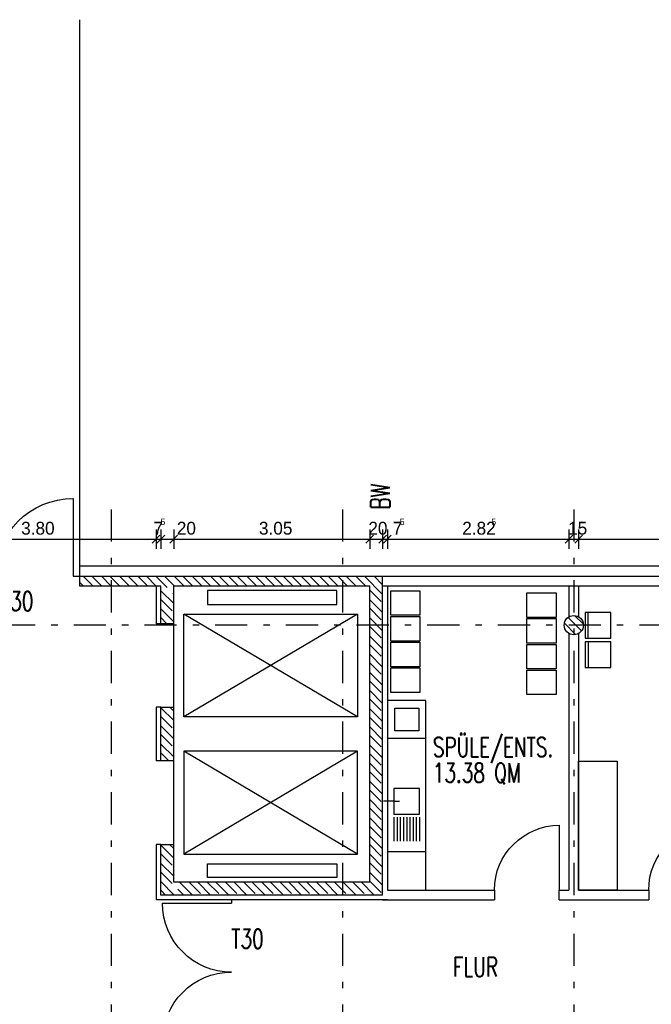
# Model space of a CAD drawing. Extents: x -1702.1 to -1638.5, y 1185.1 to 1220.8.
# Tile 45 of 50: x -1666.4 to -1656.6, y 1199.2 to 1214.5. Entities that reach past the tile are written whole.
import ezdxf
from ezdxf.enums import TextEntityAlignment as Align

# ---------------------------------------------------------------- set-up
doc = ezdxf.new("R2010")
doc.units = 0
doc.header["$MEASUREMENT"] = 0
doc.linetypes.add('DASHDOT', pattern=[1, 0.5, -0.25, 0, -0.25])
doc.linetypes.add('HIDDEN', pattern=[0.375, 0.25, -0.125])
for name, color, linetype in [('13', 94, 'CONTINUOUS'), ('18', 5, 'CONTINUOUS'), ('22', 140, 'CONTINUOUS'), ('3', 6, 'CONTINUOUS'), ('30', 132, 'CONTINUOUS'), ('4', 6, 'CONTINUOUS'), ('40', 52, 'CONTINUOUS'), ('45', 132, 'CONTINUOUS'), ('48', 33, 'CONTINUOUS'), ('54', 253, 'CONTINUOUS'), ('55', 7, 'CONTINUOUS'), ('8', 1, 'CONTINUOUS')]:
    doc.layers.add(name, color=color, linetype=linetype)
doc.styles.add('ROMANS', font='ROMANS', dxfattribs={"height": 0.2})
doc.styles.get("Standard").update_dxf_attribs({"font": 'txt', "height": 0.2})

msp = doc.modelspace()

# ---------------------------------------------------------------- linework, layer by layer
at = {"layer": '13', "linetype": 'Continuous'}
for p, q in [((-1664.27659, 1205.71239, 0.0206), (-1664.27659, 1205.12462, 0.0206)), ((-1660.67659, 1205.71239, 0.0206), (-1660.67659, 1200.97737, 0.0206)), ((-1657.8516, 1205.71239, 0.0206), (-1657.8516, 1205.23076, 0.0206)), ((-1657.7016, 1205.71239, 0.0206), (-1657.7016, 1205.23076, 0.0206)), ((-1664.20159, 1205.12462, 0.0206), (-1664.27659, 1205.12462, 0.0206)), ((-1657.8516, 1204.97385, 0.0206), (-1657.8516, 1200.97737, 0.0206)), ((-1657.7016, 1204.96849, 0.0206), (-1657.7016, 1200.97737, 0.0206)), ((-1664.20159, 1203.82462, 0.0206), (-1664.27659, 1203.82462, 0.0206)), ((-1664.27659, 1203.82462, 0.0206), (-1664.27659, 1202.99014, 0.0206)), ((-1664.20159, 1202.99014, 0.0206), (-1664.27659, 1202.99014, 0.0206)), ((-1664.20159, 1201.69014, 0.0206), (-1664.27659, 1201.69014, 0.0206)), ((-1664.27659, 1201.69014, 0.0206), (-1664.27659, 1200.82737, 0.0206)), ((-1660.67659, 1200.97737, 0.0206), (-1659.0116, 1200.97737, 0.0206)), ((-1658.0016, 1200.97737, 0.0206), (-1657.8516, 1200.97737, 0.0206)), ((-1657.7016, 1200.97737, 0.0206), (-1656.6116, 1200.97737, 0.0206)), ((-1660.67659, 1200.82737, 0.0206), (-1664.27659, 1200.82737, 0.0206)), ((-1660.75159, 1200.82737, 0.0206), (-1659.0116, 1200.82737, 0.0206)), ((-1658.0016, 1200.82737, 0.0206), (-1656.6116, 1200.82737, 0.0206))]:
    msp.add_line(p, q, dxfattribs=at)
at = {"layer": '13', "linetype": 'Continuous', "elevation": 0.0206}
for points in [[(-1659.0116, 1200.97737), (-1659.0116, 1200.97737), (-1659.0116, 1200.97737), (-1659.0116, 1200.82737)], [(-1658.0016, 1200.82737), (-1658.0016, 1200.97737), (-1658.0016, 1200.97737), (-1658.0016, 1200.97737)], [(-1656.6116, 1200.97737), (-1656.6116, 1200.97737), (-1656.6116, 1200.97737), (-1656.6116, 1200.82737)]]:
    msp.add_lwpolyline(points, dxfattribs=at)
at = {"layer": '18', "linetype": 'Continuous'}
for p, q in [((-1665.56658, 1207.07239, 0.0206), (-1665.56658, 1205.86239, 0.0206)), ((-1665.56658, 1205.86239, 0.0206), (-1665.46658, 1205.86239, 0.0206)), ((-1658.0016, 1201.98737, 0.0206), (-1658.0016, 1200.97737, 0.0206)), ((-1664.1766, 1200.77739, 0.0206), (-1663.1016, 1200.77739, 0.0206)), ((-1663.1016, 1200.82739, 0.0206), (-1663.1016, 1200.77739, 0.0206))]:
    msp.add_line(p, q, dxfattribs=at)
at = {"layer": '18', "linetype": 'Continuous', "extrusion": (0, 0, -1)}
for centre, radius, start, end in [((1665.56658, 1205.86239, -0.0206), 1.21, 0, 90), ((1658.0016, 1200.97737, -0.0206), 1.01, 0, 90), ((1655.6016, 1200.97737, -0.0206), 1.01, 0, 90), ((1663.1016, 1200.77739, -0.0206), 1.075, 270, 0), ((1663.1016, 1198.62739, -0.0206), 1.075, 0, 90)]:
    msp.add_arc(centre, radius, start, end, dxfattribs=at)
at = {"layer": '22', "linetype": 'Continuous'}
for p, q in [((-1660.75159, 1205.86239, 0.0206), (-1648.96158, 1205.86239, 0.0206)), ((-1660.75159, 1205.71239, 0.0206), (-1648.96158, 1205.71239, 0.0206)), ((-1664.00159, 1203.82462, 0.0206), (-1664.00159, 1205.12462, 0.0206)), ((-1664.00159, 1201.69014, 0.0206), (-1664.00159, 1202.99014, 0.0206))]:
    msp.add_line(p, q, dxfattribs=at)
at = {"layer": '3', "linetype": 'Continuous'}
for p, q in [((-1665.46658, 1205.86239, 0.0206), (-1660.75159, 1205.86239, 0.0206)), ((-1665.46658, 1205.86239, 0.0206), (-1665.46658, 1205.71239, 0.0206)), ((-1660.75159, 1200.90237, 0.0206), (-1660.75159, 1205.86239, 0.0206)), ((-1665.46658, 1205.71239, 0.0206), (-1664.20159, 1205.71239, 0.0206)), ((-1664.20159, 1205.12462, 0.0206), (-1664.20159, 1205.71239, 0.0206)), ((-1664.00159, 1205.71239, 0.0206), (-1660.95159, 1205.71239, 0.0206)), ((-1664.00159, 1205.12462, 0.0206), (-1664.00159, 1205.71239, 0.0206)), ((-1660.95159, 1201.10237, 0.0206), (-1660.95159, 1205.71239, 0.0206)), ((-1664.20159, 1202.99014, 0.0206), (-1664.20159, 1203.82462, 0.0206)), ((-1664.00159, 1202.99014, 0.0206), (-1664.00159, 1203.82462, 0.0206)), ((-1664.20159, 1200.90237, 0.0206), (-1664.20159, 1201.69014, 0.0206)), ((-1664.00159, 1201.10237, 0.0206), (-1664.00159, 1201.69014, 0.0206)), ((-1660.95159, 1201.10237, 0.0206), (-1664.00159, 1201.10237, 0.0206)), ((-1660.75159, 1200.90237, 0.0206), (-1664.20159, 1200.90237, 0.0206))]:
    msp.add_line(p, q, dxfattribs=at)
at = {"layer": '3', "linetype": 'Continuous', "elevation": 0.0206}
for points in [[(-1664.00159, 1205.12462), (-1664.20159, 1205.12462), (-1664.20159, 1205.12462), (-1664.20159, 1205.12462)], [(-1664.20159, 1203.82462), (-1664.20159, 1203.82462), (-1664.20159, 1203.82462), (-1664.00159, 1203.82462)], [(-1664.00159, 1202.99014), (-1664.20159, 1202.99014), (-1664.20159, 1202.99014), (-1664.20159, 1202.99014)], [(-1664.20159, 1201.69014), (-1664.20159, 1201.69014), (-1664.20159, 1201.69014), (-1664.00159, 1201.69014)]]:
    msp.add_lwpolyline(points, dxfattribs=at)
at = {"layer": '3', "linetype": 'Continuous'}
msp.add_circle((-1657.7766, 1205.10239, 0.0206), 0.15, dxfattribs=at)
at = {"layer": '30', "linetype": 'Continuous'}
for p, q in [((-1665.46658, 1206.02239, 0.0206), (-1665.46658, 1205.86239, 0.0206)), ((-1665.46658, 1206.02239, 0.0206), (-1648.96158, 1206.02239, 0.0206)), ((-1661.14131, 1203.67462, 0.0206), (-1663.84131, 1205.27462, 0.0206)), ((-1661.14131, 1205.27462, 0.0206), (-1663.84131, 1203.67462, 0.0206)), ((-1660.0766, 1203.3367, 0.0206), (-1660.6766, 1203.3367, 0.0206)), ((-1661.14131, 1203.14014, 0.0206), (-1663.84131, 1201.54014, 0.0206)), ((-1661.14131, 1201.54014, 0.0206), (-1663.84131, 1203.14014, 0.0206)), ((-1660.5766, 1202.36204, 0.0206), (-1660.73575, 1202.36204, 0.0206)), ((-1660.5766, 1202.36204, 0.0206), (-1660.49073, 1202.36204, 0.0206)), ((-1660.5766, 1202.11204, 0.0206), (-1660.5766, 1201.74039, 0.0206)), ((-1660.5266, 1202.11204, 0.0206), (-1660.5266, 1201.74039, 0.0206)), ((-1660.4766, 1202.11204, 0.0206), (-1660.4766, 1201.74039, 0.0206)), ((-1660.4266, 1202.11204, 0.0206), (-1660.4266, 1201.74039, 0.0206)), ((-1660.3766, 1202.11204, 0.0206), (-1660.3766, 1201.74039, 0.0206)), ((-1660.3266, 1202.11204, 0.0206), (-1660.3266, 1201.74039, 0.0206)), ((-1660.2766, 1202.11204, 0.0206), (-1660.2766, 1201.74039, 0.0206)), ((-1660.2266, 1202.11204, 0.0206), (-1660.2266, 1201.74039, 0.0206)), ((-1660.1766, 1202.11204, 0.0206), (-1660.1766, 1201.74039, 0.0206)), ((-1660.0766, 1201.57737, 0.0206), (-1660.6766, 1201.57737, 0.0206))]:
    msp.add_line(p, q, dxfattribs=at)
at = {"layer": '30', "linetype": 'Continuous', "elevation": 0.0206}
for points in [[(-1663.47631, 1205.63976), (-1663.47631, 1205.42407), (-1661.46274, 1205.42407), (-1661.46274, 1205.63976)], [(-1660.17108, 1205.63628), (-1660.17108, 1205.25474), (-1660.62493, 1205.25474), (-1660.62493, 1205.63628)], [(-1658.05083, 1205.60321), (-1658.05083, 1205.22167), (-1658.50468, 1205.22167), (-1658.50468, 1205.60321)], [(-1663.84131, 1203.67462), (-1663.84131, 1205.27462), (-1661.14131, 1205.27462), (-1661.14131, 1203.67462)], [(-1660.17108, 1205.23628), (-1660.17108, 1204.85474), (-1660.62493, 1204.85474), (-1660.62493, 1205.23628)], [(-1658.05083, 1205.20321), (-1658.05083, 1204.82167), (-1658.50468, 1204.82167), (-1658.50468, 1205.20321)], [(-1660.17108, 1204.83628), (-1660.17108, 1204.45474), (-1660.62493, 1204.45474), (-1660.62493, 1204.83628)], [(-1658.05083, 1204.80321), (-1658.05083, 1204.42167), (-1658.50468, 1204.42167), (-1658.50468, 1204.80321)], [(-1660.17108, 1204.43628), (-1660.17108, 1204.05474), (-1660.62493, 1204.05474), (-1660.62493, 1204.43628)], [(-1658.05083, 1204.40321), (-1658.05083, 1204.02167), (-1658.50468, 1204.02167), (-1658.50468, 1204.40321)], [(-1660.0766, 1203.92739), (-1660.6766, 1203.92739), (-1660.6766, 1200.97737), (-1660.0766, 1200.97737)], [(-1660.18557, 1203.80798), (-1660.18557, 1203.45647), (-1660.5623, 1203.45647), (-1660.5623, 1203.80798)], [(-1663.84131, 1203.14014), (-1663.84131, 1201.54014), (-1661.14131, 1201.54014), (-1661.14131, 1203.14014)], [(-1657.7016, 1202.98487), (-1657.1016, 1202.98487), (-1657.1016, 1200.97737), (-1657.7016, 1200.97737)], [(-1660.1766, 1202.56204), (-1660.5766, 1202.56204), (-1660.5766, 1202.16204), (-1660.1766, 1202.16204)], [(-1663.47631, 1201.175), (-1663.47631, 1201.39069), (-1661.46274, 1201.39069), (-1661.46274, 1201.175)]]:
    msp.add_lwpolyline(points, close=True, dxfattribs=at)
at = {"layer": '4', "linetype": 'Continuous'}
msp.add_line((-1665.46658, 1214.52244, 0.00236), (-1665.46658, 1205.96239, 0.00236), dxfattribs=at)
at = {"layer": '45', "linetype": 'Continuous'}
for p, q in [((-1657.55156, 1204.89732, 0.0206), (-1657.55156, 1205.29732, 0.0206)), ((-1657.54952, 1204.44438, 0.0206), (-1657.54952, 1204.84438, 0.0206))]:
    msp.add_line(p, q, dxfattribs=at)
at = {"layer": '45', "linetype": 'Continuous', "elevation": 0.0206}
for points in [[(-1657.20156, 1204.89732), (-1657.20156, 1205.29732), (-1657.60156, 1205.29732), (-1657.60156, 1204.89732)], [(-1657.19952, 1204.44438), (-1657.19952, 1204.84438), (-1657.59952, 1204.84438), (-1657.59952, 1204.44438)]]:
    msp.add_lwpolyline(points, close=True, dxfattribs=at)
at = {"layer": '54', "linetype": 'HIDDEN'}
for p, q in [((-1665.41014, 1205.86239, -0.03245), (-1665.26014, 1205.71239, -0.03245)), ((-1665.12729, 1205.86239, -0.03245), (-1664.97729, 1205.71239, -0.03245)), ((-1664.84445, 1205.86239, -0.03245), (-1664.69445, 1205.71239, -0.03245)), ((-1664.56161, 1205.86239, -0.03245), (-1664.41161, 1205.71239, -0.03245)), ((-1664.27877, 1205.86239, -0.03245), (-1664.00159, 1205.58521, -0.03245)), ((-1663.99592, 1205.86239, -0.03245), (-1663.84592, 1205.71239, -0.03245)), ((-1663.71308, 1205.86239, -0.03245), (-1663.56308, 1205.71239, -0.03245)), ((-1663.43024, 1205.86239, -0.03245), (-1663.28024, 1205.71239, -0.03245)), ((-1663.14739, 1205.86239, -0.03245), (-1662.99739, 1205.71239, -0.03245)), ((-1662.86455, 1205.86239, -0.03245), (-1662.71455, 1205.71239, -0.03245)), ((-1662.58171, 1205.86239, -0.03245), (-1662.43171, 1205.71239, -0.03245)), ((-1662.29887, 1205.86239, -0.03245), (-1662.14887, 1205.71239, -0.03245)), ((-1662.01602, 1205.86239, -0.03245), (-1661.86602, 1205.71239, -0.03245)), ((-1661.73318, 1205.86239, -0.03245), (-1661.58318, 1205.71239, -0.03245)), ((-1661.45034, 1205.86239, -0.03245), (-1661.30034, 1205.71239, -0.03245)), ((-1661.1675, 1205.86239, -0.03245), (-1661.0175, 1205.71239, -0.03245)), ((-1660.88465, 1205.86239, -0.03245), (-1660.75159, 1205.72933, -0.03245)), ((-1660.95159, 1205.64648, -0.03245), (-1660.75159, 1205.44648, -0.03245)), ((-1664.20159, 1205.50237, -0.03245), (-1664.00159, 1205.30237, -0.03245)), ((-1664.20159, 1205.21953, -0.03245), (-1664.10668, 1205.12462, -0.03245)), ((-1660.95159, 1205.36364, -0.03245), (-1660.75159, 1205.16364, -0.03245)), ((-1657.75792, 1205.24928, -0.03279), (-1657.62914, 1205.12049, -0.03279)), ((-1660.95159, 1205.0808, -0.03245), (-1660.75159, 1204.8808, -0.03245)), ((-1657.92255, 1205.13106, -0.03279), (-1657.74789, 1204.9564, -0.03279)), ((-1660.95159, 1204.79796, -0.03245), (-1660.75159, 1204.59796, -0.03245)), ((-1660.95159, 1204.51511, -0.03245), (-1660.75159, 1204.31511, -0.03245)), ((-1660.95159, 1204.23227, -0.03245), (-1660.75159, 1204.03227, -0.03245)), ((-1660.95159, 1203.94943, -0.03245), (-1660.75159, 1203.74943, -0.03245)), ((-1664.06209, 1203.82462, -0.03279), (-1664.00159, 1203.76412, -0.03279)), ((-1664.20159, 1203.68128, -0.03279), (-1664.00159, 1203.48128, -0.03279)), ((-1660.95159, 1203.66659, -0.03245), (-1660.75159, 1203.46659, -0.03245)), ((-1664.20159, 1203.39844, -0.03279), (-1664.00159, 1203.19844, -0.03279)), ((-1660.95159, 1203.38374, -0.03245), (-1660.75159, 1203.18374, -0.03245)), ((-1664.20159, 1203.11559, -0.03279), (-1664.07614, 1202.99014, -0.03279)), ((-1660.95159, 1203.1009, -0.03245), (-1660.75159, 1202.9009, -0.03245)), ((-1660.95159, 1202.81806, -0.03245), (-1660.75159, 1202.61806, -0.03245)), ((-1660.95159, 1202.53521, -0.03245), (-1660.75159, 1202.33521, -0.03245)), ((-1660.95159, 1202.25237, -0.03245), (-1660.75159, 1202.05237, -0.03245)), ((-1660.95159, 1201.96953, -0.03245), (-1660.75159, 1201.76953, -0.03245)), ((-1664.20159, 1201.54257, -0.03245), (-1664.00159, 1201.34257, -0.03245)), ((-1664.06631, 1201.69014, -0.03245), (-1664.00159, 1201.62542, -0.03245)), ((-1660.95159, 1201.68669, -0.03245), (-1660.75159, 1201.48669, -0.03245)), ((-1660.95159, 1201.40384, -0.03245), (-1660.75159, 1201.20384, -0.03245)), ((-1664.20159, 1201.25973, -0.03245), (-1663.84423, 1200.90237, -0.03245)), ((-1663.76139, 1201.10237, -0.03245), (-1663.56139, 1200.90237, -0.03245)), ((-1663.47854, 1201.10237, -0.03245), (-1663.27854, 1200.90237, -0.03245)), ((-1663.1957, 1201.10237, -0.03245), (-1662.9957, 1200.90237, -0.03245)), ((-1662.91286, 1201.10237, -0.03245), (-1662.71286, 1200.90237, -0.03245)), ((-1662.63002, 1201.10237, -0.03245), (-1662.43002, 1200.90237, -0.03245)), ((-1662.34717, 1201.10237, -0.03245), (-1662.14717, 1200.90237, -0.03245)), ((-1662.06433, 1201.10237, -0.03245), (-1661.86433, 1200.90237, -0.03245)), ((-1661.78149, 1201.10237, -0.03245), (-1661.58149, 1200.90237, -0.03245)), ((-1661.49864, 1201.10237, -0.03245), (-1661.29864, 1200.90237, -0.03245)), ((-1661.2158, 1201.10237, -0.03245), (-1661.0158, 1200.90237, -0.03245)), ((-1660.95159, 1201.121, -0.03245), (-1660.75159, 1200.921, -0.03245)), ((-1664.20159, 1200.97689, -0.03245), (-1664.12707, 1200.90237, -0.03245))]:
    msp.add_line(p, q, dxfattribs=at)
at = {"layer": '54', "linetype": 'Continuous'}
for p, q in [((-1665.27553, 1205.86239, -0.03245), (-1665.12553, 1205.71239, -0.03245)), ((-1664.99269, 1205.86239, -0.03245), (-1664.84269, 1205.71239, -0.03245)), ((-1664.70985, 1205.86239, -0.03245), (-1664.55985, 1205.71239, -0.03245)), ((-1664.427, 1205.86239, -0.03245), (-1664.277, 1205.71239, -0.03245)), ((-1664.14416, 1205.86239, -0.03245), (-1663.99416, 1205.71239, -0.03245)), ((-1663.86132, 1205.86239, -0.03245), (-1663.71132, 1205.71239, -0.03245)), ((-1663.57847, 1205.86239, -0.03245), (-1663.42847, 1205.71239, -0.03245)), ((-1663.29563, 1205.86239, -0.03245), (-1663.14563, 1205.71239, -0.03245)), ((-1663.01279, 1205.86239, -0.03245), (-1662.86279, 1205.71239, -0.03245)), ((-1662.72995, 1205.86239, -0.03245), (-1662.57995, 1205.71239, -0.03245)), ((-1662.4471, 1205.86239, -0.03245), (-1662.2971, 1205.71239, -0.03245)), ((-1662.16426, 1205.86239, -0.03245), (-1662.01426, 1205.71239, -0.03245)), ((-1661.88142, 1205.86239, -0.03245), (-1661.73142, 1205.71239, -0.03245)), ((-1661.59858, 1205.86239, -0.03245), (-1661.44858, 1205.71239, -0.03245)), ((-1661.31573, 1205.86239, -0.03245), (-1661.16573, 1205.71239, -0.03245)), ((-1661.03289, 1205.86239, -0.03245), (-1660.75159, 1205.58109, -0.03245)), ((-1665.46658, 1205.7706, -0.03245), (-1665.40837, 1205.71239, -0.03245)), ((-1664.20159, 1205.63698, -0.03245), (-1664.00159, 1205.43698, -0.03245)), ((-1660.95159, 1205.49825, -0.03245), (-1660.75159, 1205.29825, -0.03245)), ((-1664.20159, 1205.35413, -0.03245), (-1664.00159, 1205.15413, -0.03245)), ((-1657.86554, 1205.22254, -0.03279), (-1657.6575, 1205.0145, -0.03279)), ((-1660.95159, 1205.2154, -0.03245), (-1660.75159, 1205.0154, -0.03245)), ((-1660.95159, 1204.93256, -0.03245), (-1660.75159, 1204.73256, -0.03245)), ((-1660.95159, 1204.64972, -0.03245), (-1660.75159, 1204.44972, -0.03245)), ((-1660.95159, 1204.36688, -0.03245), (-1660.75159, 1204.16688, -0.03245)), ((-1660.95159, 1204.08403, -0.03245), (-1660.75159, 1203.88403, -0.03245)), ((-1664.20159, 1203.81672, -0.03279), (-1664.00159, 1203.61672, -0.03279)), ((-1660.95159, 1203.80119, -0.03245), (-1660.75159, 1203.60119, -0.03245)), ((-1664.20159, 1203.53388, -0.03279), (-1664.00159, 1203.33388, -0.03279)), ((-1660.95159, 1203.51835, -0.03245), (-1660.75159, 1203.31835, -0.03245)), ((-1664.20159, 1203.25103, -0.03279), (-1664.00159, 1203.05103, -0.03279)), ((-1660.95159, 1203.23551, -0.03245), (-1660.75159, 1203.03551, -0.03245)), ((-1660.95159, 1202.95266, -0.03245), (-1660.75159, 1202.75266, -0.03245)), ((-1660.95159, 1202.66982, -0.03245), (-1660.75159, 1202.46982, -0.03245)), ((-1660.95159, 1202.38698, -0.03245), (-1660.75159, 1202.18698, -0.03245)), ((-1660.95159, 1202.10413, -0.03245), (-1660.75159, 1201.90413, -0.03245)), ((-1660.95159, 1201.82129, -0.03245), (-1660.75159, 1201.62129, -0.03245)), ((-1664.20159, 1201.67718, -0.03245), (-1664.00159, 1201.47718, -0.03245)), ((-1664.20159, 1201.39434, -0.03245), (-1664.00159, 1201.19434, -0.03245)), ((-1660.95159, 1201.53845, -0.03245), (-1660.75159, 1201.33845, -0.03245)), ((-1660.95159, 1201.25561, -0.03245), (-1660.75159, 1201.05561, -0.03245)), ((-1664.20159, 1201.11149, -0.03245), (-1663.99247, 1200.90237, -0.03245)), ((-1663.90962, 1201.10237, -0.03245), (-1663.70962, 1200.90237, -0.03245)), ((-1663.62678, 1201.10237, -0.03245), (-1663.42678, 1200.90237, -0.03245)), ((-1663.34394, 1201.10237, -0.03245), (-1663.14394, 1200.90237, -0.03245)), ((-1663.0611, 1201.10237, -0.03245), (-1662.8611, 1200.90237, -0.03245)), ((-1662.77825, 1201.10237, -0.03245), (-1662.57825, 1200.90237, -0.03245)), ((-1662.49541, 1201.10237, -0.03245), (-1662.29541, 1200.90237, -0.03245)), ((-1662.21257, 1201.10237, -0.03245), (-1662.01257, 1200.90237, -0.03245)), ((-1661.92972, 1201.10237, -0.03245), (-1661.72972, 1200.90237, -0.03245)), ((-1661.64688, 1201.10237, -0.03245), (-1661.44688, 1200.90237, -0.03245)), ((-1661.36404, 1201.10237, -0.03245), (-1661.16404, 1200.90237, -0.03245)), ((-1661.0812, 1201.10237, -0.03245), (-1660.8812, 1200.90237, -0.03245))]:
    msp.add_line(p, q, dxfattribs=at)
at = {"layer": '55', "linetype": 'Continuous'}
for p, q in [((-1664.21659, 1206.50008, 0.01222), (-1664.33659, 1206.38008, 0.01222)), ((-1664.27659, 1206.59008, 0.01222), (-1664.27659, 1206.29008, 0.01222)), ((-1664.14159, 1206.50008, 0.01222), (-1664.26159, 1206.38008, 0.01222)), ((-1664.20159, 1206.59008, 0.01222), (-1664.20159, 1206.29008, 0.01222)), ((-1663.94159, 1206.50008, 0.01222), (-1664.06159, 1206.38008, 0.01222)), ((-1664.00159, 1206.59008, 0.01222), (-1664.00159, 1206.29008, 0.01222)), ((-1660.89159, 1206.50008, 0.01222), (-1661.01159, 1206.38008, 0.01222)), ((-1660.95159, 1206.59008, 0.01222), (-1660.95159, 1206.29008, 0.01222)), ((-1660.69159, 1206.50008, 0.01222), (-1660.81159, 1206.38008, 0.01222)), ((-1660.75159, 1206.59008, 0.01222), (-1660.75159, 1206.29008, 0.01222)), ((-1660.6166, 1206.50008, 0.01222), (-1660.7366, 1206.38008, 0.01222)), ((-1660.6766, 1206.59008, 0.01222), (-1660.6766, 1206.29008, 0.01222)), ((-1657.7916, 1206.50008, 0.01222), (-1657.9116, 1206.38008, 0.01222)), ((-1657.8516, 1206.59008, 0.01222), (-1657.8516, 1206.29008, 0.01222)), ((-1657.6416, 1206.50008, 0.01222), (-1657.7616, 1206.38008, 0.01222)), ((-1657.7016, 1206.59008, 0.01222), (-1657.7016, 1206.29008, 0.01222)), ((-1694.0016, 1206.44008, 0.01222), (-1643.1516, 1206.44008, 0.01222))]:
    msp.add_line(p, q, dxfattribs=at)
at = {"layer": '8', "linetype": 'DASHDOT'}
for p, q in [((-1664.9766, 1206.90123, 0.0206), (-1664.9766, 1186.5456, 0.0206)), ((-1661.3766, 1206.90123, 0.0206), (-1661.3766, 1186.5456, 0.0206)), ((-1657.7766, 1206.90123, 0.0206), (-1657.7766, 1186.5456, 0.0206)), ((-1641.95595, 1205.10239, 0.0206), (-1699.32107, 1205.10239, 0.0206))]:
    msp.add_line(p, q, dxfattribs=at)

# ---------------------------------------------------------------- texts
at = {"layer": '40', "linetype": 'Continuous'}
for s, height, p in [('5', 0.1, (-1664.20603, 1206.66008, 0.01222)), ('5', 0.1, (-1660.48374, 1206.66008, 0.01222)), ('5', 0.1, (-1659.06017, 1206.66008, 0.01222)), ('3.80', 0.2, (-1666.37501, 1206.51008, 0.01222)), ('7', 0.2, (-1664.31625, 1206.51008, 0.01222)), ('20', 0.2, (-1663.95288, 1206.51008, 0.01222)), ('3.05', 0.2, (-1662.67501, 1206.51008, 0.01222)), ('20', 0.2, (-1660.97285, 1206.51008, 0.01222)), ('7', 0.2, (-1660.59396, 1206.51008, 0.01222)), ('2.82', 0.2, (-1659.51213, 1206.51008, 0.01222)), ('15', 0.2, (-1657.86479, 1206.51008, 0.01222))]:
    msp.add_text(s, height=height, dxfattribs=at).set_placement(p)
at = {"layer": '48', "linetype": 'Continuous', "style": 'ROMANS', "width": 0.699997}
msp.add_text('BW ', height=0.30003, rotation=90, dxfattribs=at).set_placement((-1660.78686, 1206.90141, 0.01222), align=Align.MIDDLE_LEFT)
at = {"layer": '48', "linetype": 'Continuous', "style": 'ROMANS', "width": 0.7}
for s, p in [('RD/G30', (-1667.30913, 1205.47494, 0.0206)), ('SPÜLE/ENTS.', (-1659.96938, 1203.20495, 0.0206)), ('13.38 QM ', (-1659.96938, 1202.80507, 0.0206)), ('T30', (-1663.10563, 1200.22242, 0.0206)), ('FLUR', (-1659.65679, 1199.78371, 0.0206))]:
    msp.add_text(s, height=0.3, dxfattribs=at).set_placement(p, align=Align.MIDDLE_LEFT)

doc.saveas('drawing.dxf')
